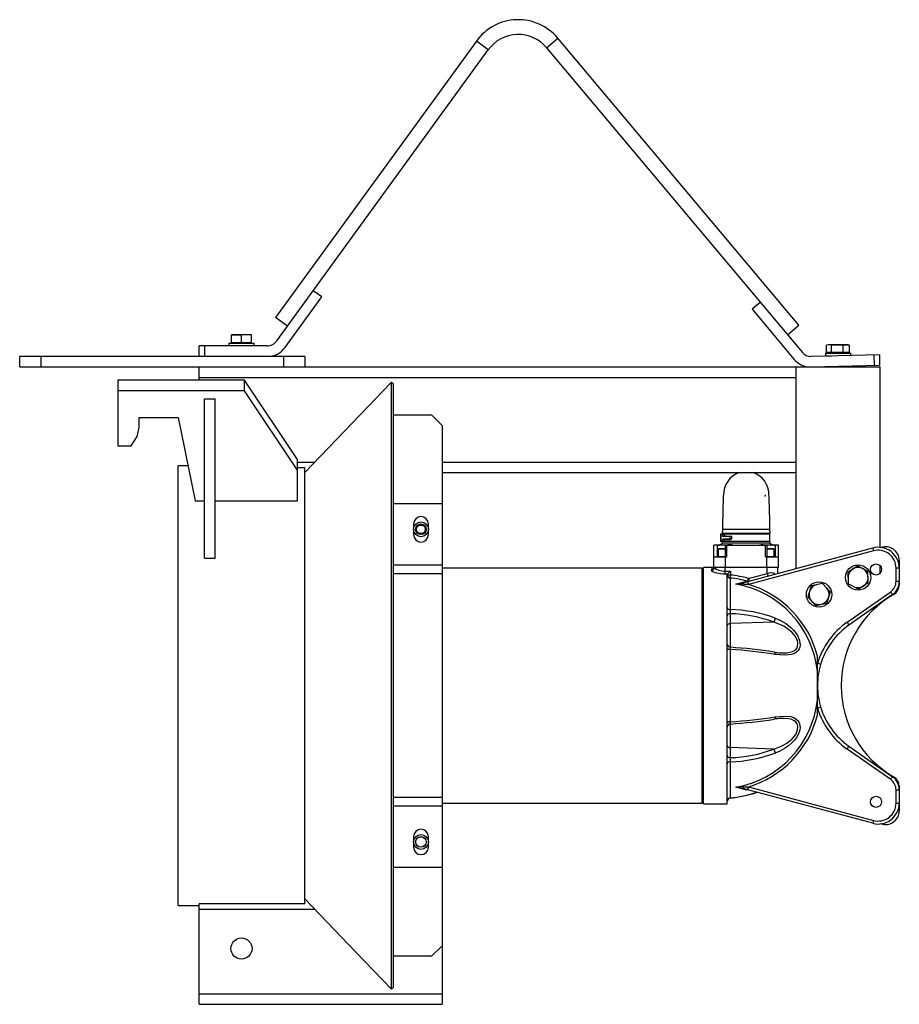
# Model space of a CAD drawing. Extents: x -648 to 185, y -302 to 630.
import ezdxf

# ---------------------------------------------------------------- set-up
doc = ezdxf.new("R2010")
doc.units = 0
doc.layers.get('0').update_dxf_attribs({"linetype": 'CONTINUOUS'})

msp = doc.modelspace()

# ---------------------------------------------------------------- linework, layer by layer
at = {"color": 7, "linetype": 'CONTINUOUS'}
for p, q in [((-215.12, 610.3), (-405.23, 348.64)), ((90.17, 341.13), (-137.95, 612.99)), ((-404.03, 326.47), (-203.8, 602.07)), ((-148.67, 603.99), (93.61, 315.26)), ((-361.5, 368), (-369.59, 373.88)), ((-396.42, 319.93), (-361.5, 368)), ((53.74, 362.77), (46.08, 356.34)), ((46.08, 356.34), (85.95, 308.83)), ((-393.9, 340.41), (-405.23, 348.64)), ((79.45, 332.13), (90.17, 341.13)), ((-447.1, 324.79), (-447.1, 332.29)), ((-447.1, 331.75), (-442.35, 332.29)), ((-428.1, 332.29), (-447.1, 332.29)), ((-442.35, 332.29), (-437.6, 331.75)), ((-437.6, 324.79), (-437.6, 331.75)), ((-428.1, 324.79), (-428.1, 332.29)), ((-477.6, 311.69), (-477.6, 321.69)), ((-413.42, 321.69), (-477.6, 321.69)), ((-472.6, 321.69), (-472.6, 311.69)), ((-449.6, 324.19), (-449.6, 321.69)), ((-449.6, 324.19), (-425.6, 324.19)), ((-447.1, 324.79), (-428.1, 324.79)), ((-446.26, 324.79), (-445.92, 324.19)), ((-429.29, 324.19), (-428.94, 324.79)), ((-425.6, 321.69), (-425.6, 324.19)), ((118.82, 322.79), (116.47, 322.25)), ((116.47, 315.29), (116.47, 322.25)), ((117.9, 322.79), (116.86, 322.41)), ((136.9, 322.79), (117.9, 322.79)), ((121.18, 322.25), (118.82, 322.79)), ((121.18, 322.25), (126.64, 322.79)), ((121.18, 315.29), (121.18, 322.25)), ((126.64, 322.79), (132.11, 322.25)), ((132.11, 315.29), (132.11, 322.25)), ((137.94, 322.41), (136.9, 322.79)), ((137.92, 322.35), (138.33, 322.25)), ((138.33, 315.29), (138.33, 322.25)), ((-647.6, 301.69), (-647.6, 311.69)), ((-377.6, 311.69), (-647.6, 311.69)), ((-627.6, 311.69), (-627.6, 301.69)), ((-397.6, 301.69), (-397.6, 311.69)), ((-377.6, 311.69), (-377.6, 301.69)), ((166.5, 313.33), (101.52, 311.69)), ((115.4, 314.69), (115.4, 312.19)), ((115.4, 314.69), (139.4, 314.69)), ((115.4, 312.19), (121.4, 312.19)), ((138.33, 315.29), (116.47, 315.29)), ((118.74, 315.29), (119.08, 314.69)), ((135.72, 314.69), (136.06, 315.29)), ((139.4, 312.64), (139.4, 314.69)), ((161.75, 303.21), (161.5, 313.2)), ((166.5, 313.33), (166.75, 303.33)), ((-647.6, 301.69), (167.4, 301.69)), ((-477.6, 289.06), (-477.6, 301.69)), ((87.4, 301.69), (87.4, 110.81)), ((101.77, 301.69), (166.75, 303.33)), ((121.4, 302.19), (121.4, 301.69)), ((133.4, 301.69), (133.4, 302.49)), ((167.4, 130.9), (167.4, 301.69)), ((-554.6, 289.06), (-554.6, 227.09)), ((-434.6, 289.06), (-554.6, 289.06)), ((-434.6, 279.06), (-434.6, 289.06)), ((-384.6, 214.06), (-434.6, 289.06)), ((-295.63, 287.4), (-377.6, 201.87)), ((-293.47, 285.31), (-295.63, 287.4)), ((-295.63, -287.4), (-295.63, 287.4)), ((-293.47, -285.31), (-293.47, 285.31)), ((-434.6, 279.06), (-554.6, 279.06)), ((-472.6, 120.54), (-472.6, 271.54)), ((-472.6, 271.54), (-462.6, 271.54)), ((-462.6, 120.54), (-462.6, 271.54)), ((-384.6, 204.06), (-434.6, 279.06)), ((-534.6, 253.94), (-497.6, 253.94)), ((-534.6, 244.42), (-534.6, 253.94)), ((-497.6, 253.94), (-481.55, 175.13)), ((-293.47, 256.25), (-257.6, 256.25)), ((-247.6, 246.25), (-257.6, 256.25)), ((-536.36, 235.76), (-534.6, 244.42)), ((-247.6, 246.25), (-247.6, -301.69)), ((-542.14, 227.09), (-536.36, 235.76)), ((-554.6, 227.09), (-542.14, 227.09)), ((-488.25, 208), (-497.6, 208)), ((-497.6, -208), (-497.6, 208)), ((-384.6, 175.13), (-384.6, 214.06)), ((-384.6, 206.69), (-377.6, 206.69)), ((-377.6, -206.69), (-377.6, 206.69)), ((-247.6, 201.69), (87.4, 201.69)), ((30.85, 201.69), (30.85, 200.4)), ((49.95, 200.47), (49.95, 201.69)), ((58.34, 178.98), (58.54, 180.76)), ((-481.55, 175.13), (-472.6, 175.13)), ((-462.6, 175.13), (-384.6, 175.13)), ((-247.6, 172.25), (-293.47, 172.25)), ((-274.6, 153), (-274.6, 143)), ((-260.6, 143), (-260.6, 153)), ((15.97, 143.5), (15.97, 136.5)), ((62.9, 143.5), (15.97, 143.5)), ((16.85, 136.5), (16.85, 143.5)), ((17.89, 148.18), (17.8, 144)), ((63, 144), (17.8, 144)), ((17.89, 148.17), (62.91, 148.17)), ((18.27, 141.25), (18.27, 143.5)), ((26.86, 141.25), (18.27, 141.25)), ((18.9, 144), (18.9, 143.5)), ((19.53, 143.5), (19.53, 141.5)), ((19.53, 141.5), (25.94, 141.5)), ((19.53, 141.5), (19.53, 141.25)), ((21.3, 141.5), (19.53, 141.5)), ((19.58, 141.5), (19.58, 141.5)), ((20.2, 141.5), (20.2, 141.5)), ((25.26, 138.75), (25.26, 141.25)), ((25.94, 141.5), (25.94, 141.25)), ((26.86, 138.75), (26.86, 141.25)), ((61.9, 143.5), (61.9, 144)), ((62.9, 136.5), (62.9, 143.5)), ((63, 144), (62.91, 148.18)), ((9.9, 112), (9.9, 133)), ((20.28, 133), (9.9, 133)), ((13.01, 133), (13.01, 122)), ((63, 136.5), (15.97, 136.5)), ((17.8, 136.5), (17.8, 135)), ((63, 135), (17.8, 135)), ((26.86, 138.75), (18.27, 138.75)), ((18.27, 136.5), (18.27, 138.75)), ((19.53, 138.75), (19.53, 138.51)), ((21.3, 138.51), (19.53, 138.51)), ((19.53, 138.5), (19.53, 136.5)), ((19.53, 138.5), (25.94, 138.5)), ((19.58, 138.5), (19.58, 138.51)), ((20.2, 138.51), (19.58, 138.51)), ((20.2, 138.51), (20.2, 138.51)), ((20.4, 133), (20.4, 122)), ((20.4, 133), (60.4, 133)), ((21.97, 122), (21.97, 133)), ((25.94, 138.75), (25.94, 138.5)), ((58.83, 122), (58.83, 133)), ((60.4, 122), (60.4, 133)), ((70.9, 133), (60.52, 133)), ((63, 135), (63, 136.5)), ((67.79, 133), (67.79, 122)), ((70.9, 112), (70.9, 133)), ((9.9, 122), (21.97, 122)), ((14.7, 130), (13.9, 129.2)), ((13.9, 129.2), (13.9, 122.4)), ((20.4, 129.2), (13.9, 129.2)), ((14.7, 130), (20.4, 130)), ((20.9, 112), (20.9, 122)), ((37.11, 97.33), (160.22, 130.32)), ((160.95, 127.62), (42.45, 95.87)), ((58.83, 122), (70.9, 122)), ((59.9, 112), (59.9, 122)), ((60.4, 130), (66.1, 130)), ((66.9, 129.2), (60.4, 129.2)), ((66.9, 129.2), (66.1, 130)), ((66.9, 122.4), (66.9, 129.2)), ((160.22, 130.32), (160.95, 127.62)), ((-472.6, 120.54), (-462.6, 120.54)), ((70.9, 112), (-0.1, 112)), ((-0.1, -112), (-0.1, 112)), ((20.4, 105.54), (20.4, 112)), ((60.4, 106.32), (60.4, 112)), ((70.4, 106.25), (70.4, 112)), ((136.65, 107.44), (145.93, 113.3)), ((155.63, 108.19), (145.93, 113.3)), ((167.4, 106.6), (167.4, 113.4)), ((185.4, 118.5), (185.4, 95.26)), ((-1.4, 111.25), (-247.6, 111.25)), ((-1.4, -111.25), (-1.4, 111.25)), ((-0.1, 110), (-1.4, 110)), ((7.41, 109.08), (7.4, 109.21)), ((20.4, 108.36), (25.4, 108.36)), ((22.57, 105.54), (20.4, 105.54)), ((22.4, 105.17), (22.57, 105.54)), ((22.4, -112), (22.4, 105.17)), ((25.4, 104.7), (22.4, 104.7)), ((25.4, 108.36), (22.57, 105.54)), ((25.13, 101.89), (25.4, 104.7)), ((25.4, 108.36), (25.4, 104.7)), ((42.68, 101.57), (60.4, 106.32)), ((136.65, 107.44), (137.08, 96.48)), ((156.06, 97.23), (155.63, 108.19)), ((182.35, 98.72), (182.35, 111.2)), ((25.13, 101.89), (25.13, 72.07)), ((30.52, 96.14), (39.86, 98.64)), ((42.45, 95.87), (38.15, 95.81)), ((39.86, 98.64), (41.95, 98.85)), ((41.73, 98.57), (42.45, 95.87)), ((41.95, 98.85), (42.68, 101.57)), ((101.95, 94.4), (98.66, 83.93)), ((112.66, 96.78), (101.95, 94.4)), ((112.66, 96.78), (120.07, 88.69)), ((146.79, 91.37), (137.08, 96.48)), ((156.06, 97.23), (146.79, 91.37)), ((106.07, 75.85), (98.66, 83.93)), ((120.07, 88.69), (116.78, 78.23)), ((135.97, 60), (177.23, 88.89)), ((179, 86.23), (137.75, 57.34)), ((106.07, 75.85), (116.78, 78.23)), ((25.24, 68.11), (25.24, 36.18)), ((66.61, 60.11), (25.24, 58.69)), ((25.13, 34.28), (25.13, -34.28)), ((107.9, -27.96), (107.9, 27.96)), ((25.24, -36.17), (25.24, -68.11)), ((73.7, -31.13), (73.02, -31.16)), ((66.61, -60.11), (25.24, -58.69)), ((177.23, -88.89), (135.97, -60)), ((137.75, -57.34), (179, -86.23)), ((25.13, -72.07), (25.13, -106.35)), ((39.86, -98.64), (30.52, -96.14)), ((37.11, -97.33), (36.66, -97.24)), ((160.22, -130.32), (37.11, -97.33)), ((38.15, -95.81), (42.45, -95.87)), ((42.45, -95.87), (41.73, -98.57)), ((42.45, -95.87), (160.95, -127.62)), ((182.35, -111.2), (182.35, -98.72)), ((185.4, -95.26), (185.4, -118.5)), ((-247.6, -111.25), (-1.4, -111.25)), ((-1.4, -110), (-0.1, -110)), ((-0.1, -112), (22.4, -112)), ((160.95, -127.62), (160.22, -130.32)), ((-274.6, -143), (-274.6, -153)), ((-260.6, -153), (-260.6, -143)), ((-247.6, -172.25), (-293.47, -172.25)), ((-497.6, -208), (-477.6, -208)), ((-477.6, -301.69), (-477.6, -206.69)), ((-377.6, -206.69), (-477.6, -206.69)), ((-257.6, -256.25), (-247.6, -246.25)), ((-257.6, -256.25), (-293.47, -256.25)), ((-295.63, -287.4), (-293.47, -285.31)), ((-477.6, -291.69), (-247.6, -291.69)), ((-477.6, -301.69), (-247.6, -301.69))]:
    msp.add_line(p, q, dxfattribs=at)
at = {"color": 8, "linetype": 'CONTINUOUS'}
for p, q in [((-203.8, 602.07), (-215.12, 610.3)), ((-148.67, 603.99), (-137.95, 612.99)), ((-477.6, 291.69), (87.4, 291.69)), ((-384.6, 211.69), (-368.21, 211.69)), ((-247.6, 211.69), (87.4, 211.69)), ((13.9, 122.4), (20.4, 122.4)), ((60.4, 122.4), (66.9, 122.4)), ((-247.6, 114.2), (-293.47, 114.2)), ((-247.6, 105.74), (-293.47, 105.74)), ((60.4, 106.32), (61.09, 103.76)), ((42.68, 101.57), (43.37, 99.01)), ((-247.6, -105.74), (-293.47, -105.74)), ((-247.6, -114.2), (-293.47, -114.2)), ((-477.6, -211.69), (-368.21, -211.69))]:
    msp.add_line(p, q, dxfattribs=at)
at = {"color": 7, "linetype": 'CONTINUOUS', "flags": 128}
for points in [[(-432.85, 332.29), (-436.43, 331.98), (-437.6, 331.75)], [(-428.1, 331.75), (-428.24, 331.78), (-432.85, 332.29)], [(132.11, 322.25), (132.2, 322.28), (135.22, 322.79)], [(135.22, 322.79), (137.57, 322.48), (138.33, 322.25)], [(18.93, 182.23), (18.83, 181.01), (18.74, 179.41), (18.65, 177.56), (18.58, 175.58), (18.49, 172.89), (18.41, 170.33), (18.35, 168.02), (18.29, 165.99), (18.23, 163.57), (18.16, 160.59), (18.08, 157.05), (17.99, 152.89), (17.89, 148.17)], [(62.91, 148.17), (62.82, 152.41), (62.74, 155.92), (62.68, 158.63), (62.64, 160.62), (62.6, 162.34), (62.54, 164.63), (62.47, 167.41), (62.38, 170.57), (62.28, 173.93), (62.19, 176.43), (62.09, 178.76), (61.98, 180.76), (61.87, 182.23)], [(27.71, 133), (27.66, 133), (26.73, 133.2), (25.12, 133.38), (23.04, 133.23), (20.73, 133.01), (20.28, 133)], [(60.52, 133), (58.58, 133.13), (56.49, 133.35), (54.61, 133.3), (53.44, 133.06), (53.09, 133)], [(10.41, 112), (10.74, 111.32), (12.16, 110.2), (14.4, 109.25), (17.22, 108.6), (20.4, 108.36)], [(20.4, 105.54), (18.3, 105.6), (16.27, 105.77), (12.6, 106.4), (11.02, 106.84), (9.69, 107.33), (8.6, 107.87), (7.84, 108.41), (7.41, 109.08)], [(38.15, 95.81), (32.19, 96.01), (30.53, 96.13), (30.52, 96.14)], [(67.9, 63.83), (72.1, 62.04), (77.51, 59.03), (82.53, 55.21), (85.33, 52.41), (87.79, 49.26), (89.23, 46.87), (90.36, 44.36), (90.97, 42.4), (91.32, 40.45), (91.37, 38.36), (91.07, 36.43), (90.44, 34.73), (89.52, 33.27), (87.94, 31.7), (86.03, 30.53), (83.43, 29.58), (80.59, 29.04), (76.57, 28.83), (72.31, 29.06), (67.9, 29.63)], [(25.13, 34.28), (24.59, 34.31), (24.07, 34.37), (23.6, 34.47), (23.19, 34.58), (22.85, 34.72), (22.6, 34.88), (22.45, 35.05), (22.4, 35.22)], [(25.13, -34.28), (24.59, -34.31), (24.07, -34.37), (23.6, -34.47), (23.19, -34.58), (22.85, -34.72), (22.6, -34.88), (22.45, -35.05), (22.4, -35.22)], [(67.9, -29.63), (72.1, -29.08), (77.51, -28.83), (82.53, -29.36), (85.33, -30.21), (87.79, -31.59), (89.23, -32.91), (90.36, -34.57), (90.97, -36.07), (91.32, -37.75), (91.37, -39.8), (91.07, -41.96), (90.44, -44.14), (89.52, -46.29), (87.94, -49.04), (86.03, -51.6), (83.43, -54.37), (80.59, -56.83), (76.57, -59.62), (72.31, -61.94), (67.9, -63.83)], [(-377.6, -201.87), (-329.37, -252.25), (-295.63, -287.4)]]:
    msp.add_lwpolyline(points, dxfattribs=at)
at = {"color": 8, "linetype": 'CONTINUOUS', "flags": 128}
for points in [[(60.4, 106.32), (62.21, 106.87), (64.51, 107.18), (65.86, 106.89), (66.6, 106.36), (67.15, 105.5), (67.19, 105.39)], [(41.95, 98.85), (42.13, 98.73), (42.2, 98.69)], [(73.16, 31.1), (78.96, 31.17), (81.7, 31.6), (84.24, 32.38), (86.08, 33.33), (87.64, 34.65), (88.53, 35.86), (89.14, 37.28), (89.44, 40.04), (89.38, 40.65), (89.04, 42.29), (88.45, 43.93), (87.34, 46.04), (85.96, 48.02), (83.54, 50.67), (80.84, 52.98), (75.93, 56.18), (70.7, 58.64), (66.61, 60.11), (66.61, 60.11)], [(67.9, 29.63), (67.87, 30.12), (67.8, 30.58), (67.68, 30.98), (67.52, 31.31), (67.33, 31.55), (67.11, 31.71), (66.92, 31.77)], [(25.13, -34.28), (25.12, -34.53), (25.11, -35.37), (25.12, -35.98), (25.17, -36.29), (25.2, -36.28)], [(66.61, -60.11), (72.89, -57.7), (75.97, -56.15), (78.96, -54.33), (81.68, -52.32), (84.24, -49.98), (86.06, -47.89), (87.64, -45.54), (88.51, -43.78), (89.14, -41.91), (89.44, -38.96), (89.38, -38.39), (89.05, -37), (88.45, -35.73), (87.36, -34.36), (85.96, -33.25), (83.57, -32.12), (80.84, -31.43), (75.98, -31.02), (73.7, -31.13)], [(67.9, -29.63), (67.87, -30.12), (67.8, -30.58), (67.68, -30.98), (67.52, -31.31), (67.33, -31.55), (67.11, -31.71), (66.92, -31.77)], [(36.66, -97.24), (31.95, -96.33), (30.53, -96.14), (30.52, -96.14)], [(42.67, -98.82), (40.35, -98.74), (39.86, -98.64)], [(25.12, -106.37), (25.12, -106.39), (25.13, -106.35)]]:
    msp.add_lwpolyline(points, dxfattribs=at)
at = {"color": 7, "linetype": 'CONTINUOUS'}
for centre, radius in [((-267.6, 148), 7), ((-267.6, 148), 5.05), ((-267.6, 148), 5), ((-267.6, 148), 4.08), ((146.36, 102.34), 12), ((163.4, 110), 5.25), ((109.37, 86.31), 12), ((163.4, -110), 5.25), ((-267.6, -148), 7), ((-267.6, -148), 5.05), ((-267.6, -148), 4.93), ((-437.6, -248.89), 10)]:
    msp.add_circle(centre, radius, dxfattribs=at)
for centre, radius, start, end in [((-175.48, 581.49), 49, 40, 144), ((-175.48, 581.49), 35, 40, 144), ((-413.42, 333.29), 11.6, 270, 324), ((-412.6, 331.69), 20, 270, 324), ((101.27, 321.68), 20, 220, 268.6016), ((101.27, 321.68), 10, 220, 271.44905), ((41.22, 180.6), 22.38, 109.57236, 180.63997), ((40.03, 180.88), 21.94, 358.62074, 71.56175), ((-267.6, 153), 7, 0, 180), ((-267.6, 143), 7, 180, 0), ((20.39, 141.13), 0.368, 18.33845, 82.83212), ((21.24, 141.11), 0.389, 20.44399, 81.63779), ((13.4, 139), 6, 270, 318.18969), ((20.38, 138.89), 0.386, 277.99593, 338.83147), ((21.26, 138.87), 0.362, 276.99233, 341.16869), ((67.4, 139), 6, 221.81031, 270), ((165.4, 111), 20, 0, 105), ((172.4, 118.5), 13, 0, 108.84732), ((14.3, 122.4), 0.4, 180, 270), ((66.5, 122.4), 0.4, 270, 0), ((165.35, 111.2), 17, 0, 105), ((10.38, 109.02), 2.98, 89.56566, 176.3014), ((7.45, 112.17), 2.96, 269.17807, 356.68899), ((7.41, 112.07), 3, 269.97725, 358.56866), ((25.29, 104.78), 2.89, 181.66112, 266.84301), ((15.4, 0), 105.17, 74.96479, 84.54409), ((146.36, 102.34), 9.5, 242.24572, 182.24572), ((183.12, 99.65), 11.58, 78.61573, 93.81111), ((15.4, 0), 102.36, 74.96479, 84.54409), ((22.94, 156.72), 61.06, 277.13074, 283.42419), ((14.67, 3.76), 93.73, 5.89288, 80.26506), ((36.06, 95.5), 2.11, 8.41047, 59.99097), ((40.82, 100.41), 2.01, 241.54109, 284.06957), ((14.72, 3.65), 96.3, 14.61988, 73.26024), ((109.37, 86.31), 9.5, 102.53775, 42.53775), ((170.35, 98.72), 12, 305, 0), ((170.4, 98.51), 15, 305, 0), ((175.4, 95.26), 10, 300, 0), ((183.12, 87.17), 11.58, 78.61573, 93.81111), ((230.4, 0), 100, 120, 240), ((149.7, 68.59), 34.2, 31.03795, 36.39672), ((24.89, 74.61), 2.55, 192.60079, 275.43893), ((24.92, 65.54), 2.59, 82.82991, 166.48556), ((52.05, 70.84), 26.95, 177.39479, 185.81562), ((21.93, -59.7), 131.81, 69.58963, 88.60944), ((21.92, -59.97), 128.13, 69.58699, 88.51554), ((24.92, 56.12), 2.59, 82.82991, 166.48556), ((60.49, 64.32), 7.43, 325.54519, 356.28256), ((177.85, 0.2), 73, 125, 163.36786), ((177.9, 0), 70, 125, 163.36786), ((108.45, 39.71), 34.2, 31.03795, 36.39672), ((25.4, 39.31), 3, 180.0077, 266.33025), ((-7.36, -463.08), 498.42, 81.31563, 86.26271), ((-6.93, -452.23), 489.6, 81.32484, 86.23698), ((75.45, 81.24), 50.19, 260.19635, 267.37623), ((104.83, 8.06), 13.4, 63.41186, 76.7653), ((177.91, 0), 70.01, 163.36902, 179.99883), ((177.91, 0), 70.01, 180.00122, 196.63092), ((14.67, -3.76), 93.72, 279.73349, 354.10856), ((14.72, -3.65), 96.3, 286.73976, 345.38012), ((104.83, -8.06), 13.4, 283.2347, 296.58814), ((177.85, -0.2), 73, 196.63214, 235), ((177.9, 0), 70, 196.63214, 235), ((25.4, -39.31), 3, 93.60758, 179.98895), ((-7.36, 463.08), 498.42, 273.73729, 278.68437), ((-6.27, 446.29), 483.64, 273.7317, 278.70435), ((75.3, -79.64), 48.6, 91.88629, 99.93264), ((24.92, -56.12), 2.59, 193.51444, 277.17009), ((21.93, 59.7), 131.81, 271.39056, 290.41037), ((21.92, 59.97), 128.13, 271.48446, 290.41301), ((60.49, -64.32), 7.43, 3.71744, 34.45481), ((108.45, -39.71), 34.2, 323.60328, 328.96205), ((24.92, -65.54), 2.59, 193.51444, 277.17009), ((24.89, -74.61), 2.55, 84.56107, 167.39921), ((51.65, -70.83), 26.55, 174.12026, 182.66933), ((149.7, -68.59), 34.2, 323.60328, 328.96205), ((170.35, -98.72), 12, 0, 55), ((170.4, -98.51), 15, 0, 55), ((175.4, -95.26), 10, 0, 60), ((14.24, 7.18), 114.11, 275.32261, 288.61309), ((38.75, -199.5), 103.69, 90.33054, 94.55144), ((36.06, -95.5), 2.11, 300.00903, 351.58953), ((40.82, -100.41), 2.01, 75.93043, 118.45891), ((183.12, -87.17), 11.58, 266.18889, 281.38427), ((25.36, -109.3), 2.96, 94.4719, 179.4733), ((25.4, -109.4), 3, 95.21045, 179.99092), ((25.4, -109.4), 3, 95.19445, 179.98936), ((165.4, -111), 20, 255, 0), ((165.35, -111.2), 17, 255, 0), ((183.12, -99.65), 11.58, 266.18889, 281.38427), ((172.4, -118.5), 13, 251.15268, 0), ((-267.6, -143), 7, 0, 180), ((-267.6, -153), 7, 180, 0)]:
    msp.add_arc(centre, radius, start, end, dxfattribs=at)
at = {"color": 8, "linetype": 'CONTINUOUS'}
for centre, radius, start, end in [((30.15, 35.11), 5.09, 166.67107, 189.41605), ((14.21, 7.42), 114.29, 275.48548, 288.54936)]:
    msp.add_arc(centre, radius, start, end, dxfattribs=at)

doc.saveas('drawing.dxf')
